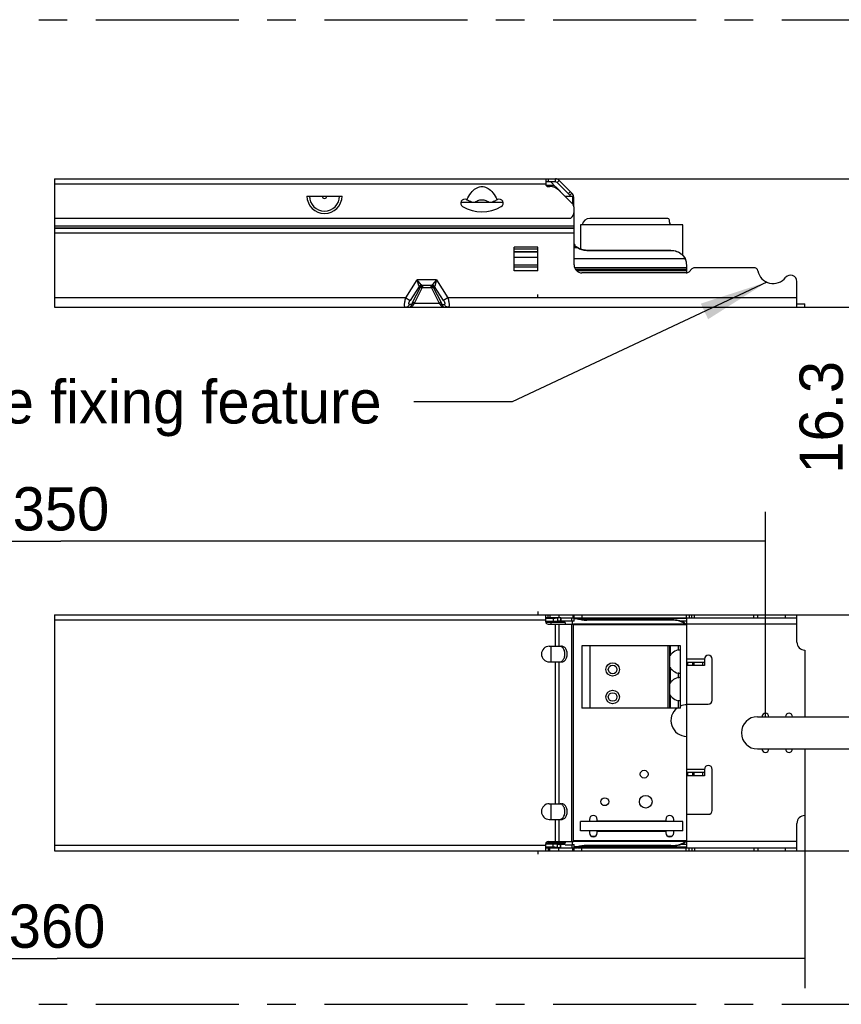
# Model space of a CAD drawing. Header units: millimetres. Extents: x 0 to 210, y 0 to 297.
# Tile 5 of 18: x 94 to 135, y 118 to 168. Entities that reach past the tile are written whole.
import ezdxf
from ezdxf.enums import TextEntityAlignment as Align

# ---------------------------------------------------------------- set-up
doc = ezdxf.new("R2010")
doc.units = ezdxf.units.MM
doc.header["$LTSCALE"] = 19.36
doc.linetypes.add('CENTER', pattern=[0.6, 0.375, -0.075, 0.075, -0.075])
doc.layers.get('0').update_dxf_attribs({"linetype": 'CONTINUOUS'})
for name, color, linetype in [('DEFAULT_1', 7, 'CENTER'), ('Z_DIM_2D', 7, 'CONTINUOUS'), ('Z_NOTICE', 7, 'CONTINUOUS')]:
    doc.layers.add(name, color=color, linetype=linetype)
doc.styles.get("Standard").update_dxf_attribs({"font": 'txt', "width": 0.7})
doc.styles.add('TEXTSTYLE_3', font='tridonic-metric-print-light.otf')
doc.dimstyles.new('DIMSTYLE_1', dxfattribs={"dimtxt": 2.2, "dimasz": 3.5, "dimexe": 1.5, "dimexo": 0, "dimgap": 0.55, "dimtad": 1, "dimdec": 4, "dimlfac": 2.5, "dimdsep": 46, "dimtxsty": 'TEXTSTYLE_3', "dimblk": '_FILLED', "dimblk1": '_FILLED', "dimblk2": '_FILLED', "dimcen": 0.09, "dimclrt": 5, "dimadec": 4, "dimazin": 2, "dimtp": 0.5, "dimtm": 0.5, "dimtfac": 1, "dimtdec": 4, "dimtofl": 0, "dimtmove": 0, "dimatfit": 3, "dimldrblk": '_FILLED', "dimfxl": 1, "dimtolj": 1, "dimarcsym": 0})
doc.dimstyles.new('DIMSTYLE_2', dxfattribs={"dimtxt": 2.2, "dimasz": 3.5, "dimexe": 1.5, "dimexo": 0, "dimgap": 0.55, "dimtad": 1, "dimdec": 4, "dimlfac": 2.5, "dimdsep": 46, "dimtxsty": 'TEXTSTYLE_3', "dimblk": '_FILLED', "dimblk1": '_FILLED', "dimblk2": '_FILLED', "dimcen": 0.09, "dimclrt": 5, "dimadec": 4, "dimazin": 2, "dimtp": 0.1, "dimtm": 0.1, "dimtfac": 1, "dimtdec": 4, "dimtofl": 0, "dimtmove": 0, "dimatfit": 3, "dimldrblk": '_FILLED', "dimfxl": 1, "dimtolj": 1, "dimarcsym": 0})
doc.dimstyles.new('DIMSTYLE_3', dxfattribs={"dimtxt": 2.2, "dimasz": 3.5, "dimexe": 1.5, "dimexo": 0, "dimgap": 0.55, "dimtad": 1, "dimdec": 4, "dimlfac": 2.5, "dimdsep": 46, "dimtxsty": 'TEXTSTYLE_3', "dimblk": '_FILLED', "dimblk1": '_FILLED', "dimblk2": '_FILLED', "dimcen": 0.09, "dimclrt": 5, "dimadec": 4, "dimazin": 2, "dimtp": 0.2, "dimtm": 0.2, "dimtfac": 1, "dimtdec": 4, "dimtofl": 0, "dimtmove": 0, "dimatfit": 3, "dimldrblk": '_FILLED', "dimfxl": 1, "dimtolj": 1, "dimarcsym": 0})
doc.dimstyles.get("Standard").update_dxf_attribs({"dimtxt": 3.5, "dimasz": 3.5, "dimexe": 1.5, "dimexo": 0, "dimtad": 1, "dimdec": 4, "dimdsep": 46, "dimtxsty": 'STANDARD', "dimblk": '_FILLED', "dimblk1": '_FILLED', "dimblk2": '_FILLED', "dimcen": 0.09, "dimclrt": 5, "dimadec": 4, "dimazin": 2, "dimtol": 1, "dimtp": 0.0001, "dimtm": 0.0001, "dimtfac": 1, "dimtdec": 4, "dimtofl": 0, "dimtmove": 0, "dimatfit": 3, "dimldrblk": '_FILLED', "dimfxl": 1, "dimtolj": 1, "dimarcsym": 0})

# ---------------------------------------------------------------- blocks, each defined once
blk = doc.blocks.new('*D0')
at = {"layer": 'Z_DIM_2D', "color": 2, "linetype": 'CONTINUOUS'}
for p, q in [((57.47, 127.334), (57.47, 118.565)), ((133.447, 127.334), (133.447, 118.565)), ((57.47, 120.065), (95.459, 120.065)), ((133.447, 120.065), (95.459, 120.065))]:
    blk.add_line(p, q, dxfattribs=at)
at = {"layer": 'Z_DIM_2D', "color": 5, "linetype": 'CONTINUOUS', "style": 'TEXTSTYLE_3'}
blk.add_text('360', height=2.2, dxfattribs=at).set_placement((95.459, 120.615), align=Align.CENTER)
blk = doc.blocks.new('_FILLED')
at = {"color": 0, "linetype": 'BYBLOCK'}
blk.add_solid([(0, 0), (-1, 0.125), (-1, -0.125)], dxfattribs=at)
blk = doc.blocks.new('_NONE')
blk = doc.blocks.new('*D2')
at = {"layer": 'Z_DIM_2D', "color": 2, "linetype": 'CONTINUOUS'}
for p, q in [((59.87, 132.354), (59.87, 142.762)), ((131.447, 132.354), (131.447, 142.762)), ((59.87, 141.262), (95.659, 141.262)), ((131.447, 141.262), (95.659, 141.262))]:
    blk.add_line(p, q, dxfattribs=at)
at = {"layer": 'Z_DIM_2D', "color": 5, "linetype": 'CONTINUOUS', "style": 'TEXTSTYLE_3'}
blk.add_text('350', height=2.2, dxfattribs=at).set_placement((95.659, 141.812), align=Align.CENTER)
blk = doc.blocks.new('*D3')
at = {"layer": 'Z_DIM_2D', "color": 2, "linetype": 'CONTINUOUS'}
for p, q in [((138.478, 131.534), (138.478, 136.363)), ((132.476, 132.354), (139.978, 132.354)), ((138.478, 132.354), (138.478, 131.534)), ((138.478, 130.714), (138.478, 131.534)), ((132.476, 130.714), (139.978, 130.714))]:
    blk.add_line(p, q, dxfattribs=at)
at = {"layer": 'Z_DIM_2D', "color": 5, "linetype": 'CONTINUOUS', "style": 'TEXTSTYLE_3'}
blk.add_text('4.1', height=2.2, rotation=90, dxfattribs=at).set_placement((137.928, 132.872))
blk = doc.blocks.new('*D4')
at = {"layer": 'Z_DIM_2D', "color": 2, "linetype": 'CONTINUOUS'}
for p, q in [((133.047, 137.534), (146.274, 137.534)), ((144.774, 137.534), (144.774, 131.534)), ((144.774, 125.534), (144.774, 131.534)), ((133.047, 125.534), (146.274, 125.534))]:
    blk.add_line(p, q, dxfattribs=at)
at = {"layer": 'Z_DIM_2D', "color": 5, "linetype": 'CONTINUOUS', "style": 'TEXTSTYLE_3'}
blk.add_text('30', height=2.2, rotation=90, dxfattribs=at).set_placement((144.224, 131.534), align=Align.CENTER)
blk = doc.blocks.new('*D7')
at = {"layer": 'Z_DIM_2D', "color": 2, "linetype": 'CONTINUOUS'}
for p, q in [((120.287, 159.678), (137.43, 159.678)), ((135.93, 159.678), (135.93, 156.418)), ((135.93, 153.158), (135.93, 156.418)), ((135.93, 156.418), (135.93, 145.44)), ((133.047, 153.158), (137.43, 153.158))]:
    blk.add_line(p, q, dxfattribs=at)
at = {"layer": 'Z_DIM_2D', "color": 5, "linetype": 'CONTINUOUS', "style": 'TEXTSTYLE_3'}
blk.add_text('16.3', height=2.2, rotation=90, dxfattribs=at).set_placement((135.38, 150.423), align=Align.RIGHT)

msp = doc.modelspace()

# ---------------------------------------------------------------- linework, layer by layer
at = {"color": 2, "linetype": 'CONTINUOUS'}
for p, q in [((95.337354, 159.677702), (95.337354, 153.157702)), ((95.337354, 137.533984), (95.337354, 125.533984))]:
    msp.add_line(p, q, dxfattribs=at)
at = {"color": 7, "linetype": 'CONTINUOUS'}
for p, q in [((95.337354, 159.677702), (120.777791, 159.677702)), ((120.287496, 159.677702), (120.287496, 159.397702)), ((120.97578, 159.595692), (121.618629, 158.952844)), ((120.777791, 159.517702), (120.294359, 159.517702)), ((120.664837, 159.337702), (120.30398, 159.337702)), ((120.407496, 159.277702), (120.5024, 159.277702)), ((120.806272, 159.249999), (120.53857, 159.517702)), ((120.862643, 159.482555), (121.505492, 158.839706)), ((121.039045, 159.027338), (120.881811, 159.183974)), ((120.954948, 159.09025), (121.657202, 158.387996)), ((108.156654, 158.797702), (109.938338, 158.797702)), ((108.928006, 158.788321), (109.166986, 158.788321)), ((116.262891, 158.615619), (116.271453, 158.610725)), ((116.290236, 158.599726), (116.271453, 158.610725)), ((116.31801, 158.584151), (116.290236, 158.599726)), ((117.804845, 158.599786), (117.77698, 158.584154)), ((117.823535, 158.610735), (117.804845, 158.599786)), ((117.823535, 158.610735), (117.832303, 158.615737)), ((121.056823, 158.999448), (121.039045, 159.027338)), ((121.610339, 158.445933), (121.056823, 158.999448)), ((121.26795, 158.788321), (121.647496, 158.788321)), ((121.647496, 158.788321), (121.647496, 158.40309)), ((121.700639, 158.754854), (121.700639, 158.327528)), ((118.105126, 158.477702), (115.989866, 158.477702)), ((118.075501, 158.30535), (118.073624, 158.303315)), ((118.0755, 158.305351), (118.075196, 158.305016)), ((121.727496, 155.297702), (121.727496, 158.218291)), ((95.337354, 157.677702), (121.567496, 157.677702)), ((126.487496, 157.657702), (122.527496, 157.657702)), ((126.567496, 157.467407), (126.567496, 157.577702)), ((127.247496, 157.337702), (122.047496, 157.337702)), ((122.047496, 157.337702), (122.047496, 156.104405)), ((126.647496, 157.337702), (126.602643, 157.382555)), ((127.247496, 155.797356), (127.247496, 157.337702)), ((118.687496, 154.997702), (118.687496, 156.197702)), ((119.887496, 154.997702), (119.887496, 156.197702)), ((121.868044, 156.195653), (121.86275, 156.201702)), ((121.94949, 156.151166), (121.89634, 156.183991)), ((121.89634, 156.166281), (121.89634, 156.183991)), ((121.94949, 156.133455), (121.89634, 156.166281)), ((122.376477, 156.040437), (122.311839, 156.042801)), ((119.887496, 155.970148), (118.687496, 155.970148)), ((118.687496, 155.959967), (119.887496, 155.959967)), ((119.887496, 155.950212), (118.687496, 155.950212)), ((119.887496, 155.670023), (118.687496, 155.670023)), ((122.376477, 156.022726), (122.311839, 156.02509)), ((126.647496, 156.040437), (122.376477, 156.040437)), ((126.647496, 156.022726), (122.376477, 156.022726)), ((126.647496, 156.040437), (126.723482, 156.037172)), ((126.723482, 156.019461), (126.647496, 156.022726)), ((127.337879, 155.685498), (127.373158, 155.625087)), ((127.373158, 155.607376), (127.337879, 155.667788)), ((127.373158, 155.625087), (127.391247, 155.583877)), ((127.391301, 155.570155), (127.373158, 155.607376)), ((127.391247, 155.583877), (127.406699, 155.541052)), ((119.887496, 155.287398), (118.687496, 155.287398)), ((127.447496, 154.899011), (127.447496, 155.297234)), ((127.708918, 155.099123), (127.566075, 154.95628)), ((130.8677, 155.157702), (127.850339, 155.157702)), ((127.424653, 154.897702), (122.127496, 154.897702)), ((114.45521, 154.257705), (114.039697, 154.257705)), ((133.047496, 153.157702), (133.047496, 154.464882)), ((119.887496, 153.637702), (119.887496, 153.797702)), ((95.337354, 153.157702), (133.447496, 153.157702)), ((133.047496, 153.317702), (133.447496, 153.317702)), ((133.447496, 153.157702), (133.447496, 153.317702)), ((119.887496, 137.693984), (119.887496, 137.533984)), ((95.337354, 137.533984), (133.047496, 137.533984)), ((120.287496, 137.173984), (120.287496, 137.533984)), ((121.039045, 137.373984), (120.287496, 137.373984)), ((120.664837, 137.345613), (120.287496, 137.345613)), ((120.664837, 137.186221), (120.287496, 137.186221)), ((121.26795, 137.133984), (120.294359, 137.133984)), ((120.407496, 137.053984), (121.700639, 137.053984)), ((120.53857, 137.133984), (120.53857, 137.053984)), ((120.664837, 137.345613), (120.664837, 137.186221)), ((121.039045, 137.372766), (120.881811, 137.359062)), ((121.039045, 137.213375), (120.881811, 137.199671)), ((121.042008, 137.373138), (121.039045, 137.372766)), ((121.039045, 137.372766), (121.039045, 137.213375)), ((121.26795, 137.213984), (121.039045, 137.213984)), ((121.04575, 137.373984), (121.86275, 137.373984)), ((121.056823, 137.373984), (121.056823, 137.213984)), ((121.26795, 137.219984), (121.647496, 137.219984)), ((121.26795, 137.213984), (121.26795, 137.219984)), ((121.26795, 137.133984), (121.26795, 137.053984)), ((121.647496, 137.053984), (121.647496, 137.219984)), ((121.727496, 137.213984), (121.647496, 137.213984)), ((121.700639, 126.013984), (121.700639, 137.053984)), ((121.727496, 137.213984), (121.727496, 137.533984)), ((121.727496, 137.333984), (121.86275, 137.333984)), ((121.86275, 137.373984), (121.86275, 137.333984)), ((121.89043, 137.368232), (121.89634, 137.365715)), ((121.89043, 137.331108), (121.89634, 137.329849)), ((121.89634, 137.373984), (133.047496, 137.373984)), ((121.89634, 137.365715), (121.94949, 137.349505)), ((121.89634, 137.365715), (121.89634, 137.329849)), ((121.89634, 137.329849), (121.94949, 137.31364)), ((122.311839, 137.295995), (122.376477, 137.294827)), ((122.311839, 137.260129), (122.376477, 137.258962)), ((126.647496, 137.294827), (122.376477, 137.294827)), ((126.647496, 137.258962), (122.376477, 137.258962)), ((126.647496, 137.294827), (126.723482, 137.293215)), ((126.723482, 137.25735), (126.647496, 137.258962)), ((127.337879, 137.083693), (127.296795, 137.111675)), ((127.337879, 137.119559), (127.373158, 137.089728)), ((127.373158, 137.053862), (127.337879, 137.083693)), ((127.391247, 137.03631), (127.373158, 137.053862)), ((127.429754, 137.052541), (127.43065, 137.052518)), ((127.446417, 137.070954), (127.447496, 137.085601)), ((127.447496, 137.085601), (127.447496, 137.373984)), ((133.047496, 136.133984), (133.047496, 137.533984)), ((127.430407, 137.012518), (121.700639, 137.012518)), ((127.437547, 137.014485), (127.43065, 137.012518)), ((127.447496, 126.055449), (127.447496, 137.012518)), ((120.467496, 135.933984), (121.09578, 135.933984)), ((120.53857, 135.933984), (120.53857, 135.133984)), ((121.050332, 135.92236), (121.016979, 135.930993)), ((127.127496, 135.953665), (122.127496, 135.953665)), ((122.127496, 135.953665), (122.127496, 132.793665)), ((126.567496, 135.953665), (126.567496, 132.793665)), ((127.127496, 132.793665), (127.127496, 135.953665)), ((133.447496, 135.733984), (133.447496, 132.353984)), ((120.467496, 135.133984), (121.09578, 135.133984)), ((121.016979, 135.136974), (121.050332, 135.145607)), ((128.347496, 135.113984), (127.447496, 135.113984)), ((127.507496, 134.953984), (127.507496, 135.113984)), ((128.347496, 135.273984), (128.347496, 134.953984)), ((128.747496, 133.193984), (128.747496, 135.273984)), ((128.347496, 134.953984), (127.447496, 134.953984)), ((127.127496, 132.793665), (122.127496, 132.793665)), ((127.447496, 132.993984), (128.547496, 132.993984)), ((131.047496, 132.353984), (133.447496, 132.353984)), ((131.047496, 130.713984), (133.447496, 130.713984)), ((133.447496, 130.713984), (133.447496, 127.333984)), ((128.347496, 129.673984), (128.347496, 129.353984)), ((128.747496, 127.593984), (128.747496, 129.673984)), ((128.347496, 129.513984), (127.447496, 129.513984)), ((128.347496, 129.353984), (127.447496, 129.353984)), ((127.507496, 129.353984), (127.507496, 129.513984)), ((120.467496, 127.933984), (121.09578, 127.933984)), ((120.53857, 127.933984), (120.53857, 127.133984)), ((121.050332, 127.92236), (121.016979, 127.930993)), ((120.467496, 127.133984), (121.09578, 127.133984)), ((121.016979, 127.136974), (121.050332, 127.145607)), ((122.507496, 127.133984), (122.507496, 127.033984)), ((122.907496, 127.053984), (122.907496, 127.133984)), ((126.387496, 127.053984), (122.907496, 127.053984)), ((126.387496, 127.133984), (126.387496, 127.053984)), ((126.787496, 127.033984), (126.787496, 127.133984)), ((127.447496, 127.393984), (128.547496, 127.393984)), ((127.247496, 127.033984), (122.047496, 127.033984)), ((122.047496, 126.553984), (122.047496, 127.033984)), ((127.247496, 126.553984), (122.047496, 126.553984)), ((122.507496, 126.553984), (122.507496, 126.453984)), ((126.787496, 126.453984), (126.787496, 126.553984)), ((127.247496, 126.553984), (127.247496, 127.033984)), ((133.047496, 125.533984), (133.047496, 126.933984)), ((127.430407, 126.055449), (121.700639, 126.055449)), ((122.907496, 126.533984), (126.387496, 126.533984)), ((122.907496, 126.453984), (122.907496, 126.533984)), ((126.387496, 126.533984), (126.387496, 126.453984)), ((127.42969, 126.05542), (127.43065, 126.055449)), ((95.337354, 125.533984), (133.047496, 125.533984)), ((119.887496, 125.533984), (119.887496, 125.373984)), ((120.287496, 125.533984), (120.287496, 125.893984)), ((120.664837, 125.881746), (120.287496, 125.881746)), ((120.664837, 125.722355), (120.287496, 125.722355)), ((120.287496, 125.693984), (121.039045, 125.693984)), ((121.26795, 125.933984), (120.294359, 125.933984)), ((120.407496, 126.013984), (121.700639, 126.013984)), ((120.53857, 126.013984), (120.53857, 125.933984)), ((120.664837, 125.722355), (120.664837, 125.881746)), ((121.039045, 125.854592), (120.881811, 125.868296)), ((121.039045, 125.695201), (120.881811, 125.708905)), ((121.039045, 125.695201), (121.039045, 125.854592)), ((121.26795, 125.853984), (121.039045, 125.853984)), ((121.042008, 125.694829), (121.039045, 125.695201)), ((121.04575, 125.693984), (121.86275, 125.693984)), ((121.056823, 125.693984), (121.056823, 125.853984)), ((121.26795, 126.013984), (121.26795, 125.933984)), ((121.26795, 125.853984), (121.26795, 125.847983)), ((121.26795, 125.847983), (121.647496, 125.847983)), ((121.647496, 125.847983), (121.647496, 126.013984)), ((121.647496, 125.853984), (121.727496, 125.853984)), ((121.727496, 125.533984), (121.727496, 125.853984)), ((121.86275, 125.733984), (121.727496, 125.733984)), ((121.868039, 125.734098), (121.86275, 125.733984)), ((121.86275, 125.693984), (121.86275, 125.733984)), ((121.868044, 125.694213), (121.86275, 125.693984)), ((121.89634, 125.702252), (121.89043, 125.699735)), ((121.94949, 125.754327), (121.89634, 125.738118)), ((121.89634, 125.702252), (121.89634, 125.738118)), ((121.94949, 125.718462), (121.89634, 125.702252)), ((121.89634, 125.693984), (133.047496, 125.693984)), ((122.376477, 125.809005), (122.311839, 125.807838)), ((122.376477, 125.77314), (122.311839, 125.771972)), ((126.647496, 125.809005), (122.376477, 125.809005)), ((126.647496, 125.77314), (122.376477, 125.77314)), ((126.647496, 125.809005), (126.723482, 125.810617)), ((126.723482, 125.774752), (126.647496, 125.77314)), ((127.296795, 125.956292), (127.337879, 125.984274)), ((127.337879, 125.984274), (127.373158, 126.014105)), ((127.373158, 125.978239), (127.337879, 125.948408)), ((127.391301, 125.994084), (127.373158, 125.978239)), ((127.437588, 126.013654), (127.43065, 126.015449)), ((127.447496, 125.695097), (127.447496, 125.982366))]:
    msp.add_line(p, q, dxfattribs=at)
at = {"color": 9, "linetype": 'CONTINUOUS'}
for p, q in [((120.407496, 159.677702), (120.407496, 159.517702)), ((120.777791, 159.517702), (120.777791, 159.677702)), ((120.862643, 159.482555), (120.97578, 159.595692)), ((120.287496, 159.397702), (95.337354, 159.397702)), ((121.039045, 159.027338), (121.01786, 159.027338)), ((121.056823, 158.999448), (121.04575, 158.999448)), ((121.427502, 158.917696), (121.540639, 159.030833)), ((121.618629, 158.952844), (121.505492, 158.839706)), ((121.700639, 158.754854), (121.647496, 158.754854)), ((121.727496, 157.277702), (95.337354, 157.277702)), ((121.727496, 157.164565), (95.337354, 157.164565)), ((121.727496, 157.145153), (95.337354, 157.145153)), ((121.727496, 156.918879), (95.337354, 156.918879)), ((119.887496, 156.197702), (118.687496, 156.197702)), ((119.887496, 156.094178), (118.687496, 156.094178)), ((121.86275, 156.201702), (121.727496, 156.201702)), ((121.89634, 156.166281), (121.727496, 156.166338)), ((127.373158, 155.607376), (121.727496, 155.607376)), ((122.376477, 156.022726), (122.376477, 156.040437)), ((126.647496, 156.040437), (126.647496, 156.022726)), ((127.373158, 155.625087), (127.373158, 155.607376)), ((119.887496, 155.189702), (118.687496, 155.189702)), ((127.447496, 155.148982), (121.756838, 155.148982)), ((127.447496, 155.064146), (121.803537, 155.064146)), ((119.887496, 154.997702), (118.687496, 154.997702)), ((127.447496, 154.997702), (121.862921, 154.997702)), ((113.179154, 153.637702), (113.7569, 154.537702)), ((113.854552, 154.211241), (113.396719, 153.498038)), ((113.526737, 153.39403), (113.921264, 154.168333)), ((113.619975, 153.365225), (114.014291, 154.139113)), ((114.738092, 154.537702), (113.7569, 154.537702)), ((113.854552, 154.211241), (113.851896, 154.220289)), ((113.925249, 154.17751), (113.916392, 154.17751)), ((114.031794, 154.257392), (114.008486, 154.253611)), ((114.480701, 154.139113), (114.014291, 154.139113)), ((114.463081, 154.2574), (114.486414, 154.253635)), ((114.480701, 154.139113), (114.875014, 153.365231)), ((114.522296, 154.286289), (114.516118, 154.279167)), ((114.5786, 154.17751), (114.569743, 154.17751)), ((114.573941, 154.167917), (114.968256, 153.39403)), ((115.098273, 153.498038), (114.64044, 154.21124)), ((114.738092, 154.537702), (115.315838, 153.637702)), ((113.179154, 153.637702), (95.337354, 153.637702)), ((113.179154, 153.637702), (113.396719, 153.498038)), ((115.315838, 153.637702), (115.098273, 153.498038)), ((133.047496, 153.637702), (115.315838, 153.637702)), ((113.484727, 153.29804), (113.367167, 153.298038)), ((113.619975, 153.365225), (114.875014, 153.365231)), ((115.010243, 153.298097), (115.127826, 153.298038)), ((120.287496, 137.253984), (95.337354, 137.253984)), ((120.407496, 137.373984), (120.407496, 137.533984)), ((120.5024, 137.533984), (120.5024, 137.373984)), ((120.777791, 135.933984), (120.777791, 137.053984)), ((120.881811, 137.359062), (120.881811, 137.199671)), ((120.954948, 137.533984), (120.954948, 137.373984)), ((120.97578, 135.933984), (120.97578, 137.053984)), ((121.610339, 137.219984), (121.610339, 137.373984)), ((121.618629, 126.013984), (121.618629, 137.053984)), ((121.657202, 137.533984), (121.657202, 137.373984)), ((127.373158, 137.053862), (121.700639, 137.053862)), ((121.89634, 137.329849), (121.727496, 137.329849)), ((127.447496, 137.338538), (121.992439, 137.338538)), ((122.127496, 137.533984), (122.127496, 137.373984)), ((122.376477, 137.294827), (122.376477, 137.258962)), ((126.647496, 137.258962), (126.647496, 137.294827)), ((127.447496, 137.212023), (127.160249, 137.212023)), ((127.373158, 137.053862), (127.373158, 137.089728)), ((127.424653, 137.533984), (127.424653, 137.373984)), ((133.047496, 137.053984), (127.447496, 137.053984)), ((127.566075, 137.533984), (127.566075, 137.373984)), ((127.708918, 137.373984), (127.708918, 137.533984)), ((127.850339, 137.373984), (127.850339, 137.533984)), ((130.8677, 137.373984), (130.8677, 137.533984)), ((131.063659, 137.373984), (131.063659, 137.533984)), ((132.476068, 137.373984), (132.476068, 137.533984)), ((122.527496, 135.953665), (122.527496, 132.793665)), ((126.487496, 135.953665), (126.487496, 132.793665)), ((126.602643, 135.953665), (126.602643, 135.444404)), ((127.010339, 135.953665), (127.010339, 135.742115)), ((120.777791, 127.933984), (120.777791, 135.133984)), ((120.97578, 127.933984), (120.97578, 135.133984)), ((128.347496, 135.273984), (127.447496, 135.273984)), ((127.756416, 134.953984), (127.756416, 135.113984)), ((127.82892, 134.953984), (127.82892, 135.113984)), ((128.267496, 134.953984), (128.267496, 135.113984)), ((126.602643, 134.862925), (126.602643, 134.044404)), ((127.010339, 134.565214), (127.010339, 134.342115)), ((126.602643, 133.462925), (126.602643, 132.793665)), ((127.010339, 133.165214), (127.010339, 132.793665)), ((128.347496, 129.673984), (127.447496, 129.673984)), ((127.756416, 129.353984), (127.756416, 129.513984)), ((127.82892, 129.353984), (127.82892, 129.513984)), ((128.267496, 129.353984), (128.267496, 129.513984)), ((120.777791, 126.013984), (120.777791, 127.133984)), ((120.97578, 126.013984), (120.97578, 127.133984)), ((122.771899, 126.265113), (122.643093, 126.265113)), ((126.651899, 126.265113), (126.523093, 126.265113)), ((120.287496, 125.813984), (95.337354, 125.813984)), ((120.407496, 125.693984), (120.407496, 125.533984)), ((120.5024, 125.533984), (120.5024, 125.693984)), ((120.881811, 125.708905), (120.881811, 125.868296)), ((120.954948, 125.533984), (120.954948, 125.693984)), ((121.610339, 125.847983), (121.610339, 125.693984)), ((121.657202, 125.533984), (121.657202, 125.693984)), ((127.373158, 126.014105), (121.700639, 126.014105)), ((121.89634, 125.738118), (121.727496, 125.738118)), ((127.447496, 125.729429), (121.992439, 125.729429)), ((122.127496, 125.533984), (122.127496, 125.693984)), ((122.376477, 125.77314), (122.376477, 125.809005)), ((126.647496, 125.809005), (126.647496, 125.77314)), ((127.447496, 125.855944), (127.160249, 125.855944)), ((127.373158, 126.014105), (127.373158, 125.978239)), ((127.424653, 125.533984), (127.424653, 125.693984)), ((133.047496, 126.013984), (127.447496, 126.013984)), ((127.566075, 125.533984), (127.566075, 125.693984)), ((127.708918, 125.693984), (127.708918, 125.533984)), ((127.850339, 125.693984), (127.850339, 125.533984)), ((130.8677, 125.693984), (130.8677, 125.533984)), ((131.063659, 125.693984), (131.063659, 125.533984)), ((132.476068, 125.533984), (132.476068, 125.693984))]:
    msp.add_line(p, q, dxfattribs=at)
at = {"color": 7, "linetype": 'CONTINUOUS'}
for points in [[(116.271453, 158.610725), (116.323603, 158.709541), (116.377726, 158.800979), (116.433884, 158.885117), (116.49189, 158.961719), (116.551723, 159.030702), (116.612945, 159.091691), (116.675343, 159.144323), (116.738228, 159.188486), (116.800791, 159.223768), (116.863182, 159.250713), (116.925318, 159.269657), (116.987083, 159.280805), (117.048078, 159.284515), (117.109072, 159.280665), (117.170844, 159.269369), (117.232968, 159.250286), (117.2953, 159.223222), (117.357778, 159.187845), (117.420565, 159.143613), (117.48284, 159.090961), (117.543897, 159.030033), (117.603558, 158.961156), (117.661418, 158.884681), (117.717449, 158.800687), (117.771468, 158.709397), (117.823535, 158.610735)], [(120.881811, 159.183974), (120.849371, 159.214532), (120.815382, 159.243158), (120.779787, 159.269891), (120.742757, 159.294613), (120.704459, 159.317203), (120.664837, 159.337702)], [(116.560896, 158.477702), (116.511558, 158.495322), (116.462428, 158.514813), (116.413689, 158.53616), (116.365494, 158.559294), (116.31801, 158.584151)], [(116.684096, 158.477702), (116.73808, 158.514817), (116.791439, 158.545638), (116.844236, 158.570003), (116.896282, 158.588399), (116.947269, 158.601161), (116.997618, 158.608579), (117.047493, 158.6111), (117.097361, 158.60858), (117.147674, 158.601175), (117.198633, 158.588422), (117.250711, 158.570017), (117.303548, 158.54564), (117.356918, 158.514816), (117.410897, 158.477702)], [(117.77698, 158.584154), (117.729497, 158.559293), (117.681302, 158.536159), (117.632563, 158.514813), (117.583437, 158.495322), (117.534103, 158.477702)], [(121.89634, 156.183991), (121.89043, 156.186809), (121.884645, 156.189705), (121.878986, 156.192663), (121.873452, 156.195662), (121.868039, 156.19868)], [(121.89634, 156.166281), (121.89043, 156.171916), (121.884647, 156.177707), (121.878991, 156.18362), (121.873459, 156.189614), (121.868044, 156.195653)], [(122.311839, 156.042801), (122.248099, 156.049733), (122.185072, 156.061277), (122.123309, 156.077302), (122.063166, 156.097749), (122.005034, 156.122442), (121.94949, 156.151166)], [(122.311839, 156.02509), (122.248099, 156.032022), (122.185072, 156.043567), (122.123309, 156.059592), (122.063166, 156.080038), (122.005034, 156.104732), (121.94949, 156.133455)], [(126.723482, 156.037172), (126.798117, 156.027608), (126.871725, 156.011662), (126.943336, 155.989587), (127.012279, 155.961501), (127.077974, 155.927734), (127.139785, 155.888515), (127.197214, 155.844265), (127.249684, 155.795315), (127.296795, 155.742165), (127.337879, 155.685498)], [(127.337879, 155.667788), (127.296795, 155.724454), (127.249684, 155.777605), (127.197214, 155.826554), (127.139785, 155.870804), (127.077974, 155.910024), (127.012279, 155.943791), (126.943336, 155.971877), (126.871725, 155.993951), (126.798117, 156.009898), (126.723482, 156.019461)], [(127.430648, 155.447984), (127.419534, 155.491962), (127.406781, 155.531517), (127.391301, 155.570155)], [(127.447496, 155.297234), (127.446417, 155.334256), (127.443101, 155.372703), (127.437588, 155.412085), (127.430648, 155.447984)], [(120.881811, 137.359062), (120.849371, 137.356388), (120.815382, 137.353884), (120.779787, 137.351545), (120.742757, 137.349382), (120.704459, 137.347406), (120.664837, 137.345613)], [(120.881811, 137.199671), (120.849371, 137.196997), (120.815382, 137.194493), (120.779787, 137.192154), (120.742757, 137.189991), (120.704459, 137.188015), (120.664837, 137.186221)], [(121.056823, 137.213984), (121.05386, 137.213967), (121.050897, 137.213916), (121.047934, 137.213831), (121.044971, 137.213713), (121.042008, 137.213561), (121.039045, 137.213375)], [(121.056823, 137.373984), (121.05386, 137.37395), (121.050897, 137.373848), (121.047934, 137.373679), (121.044971, 137.373442), (121.042008, 137.373138)], [(121.86275, 137.373984), (121.868044, 137.373755), (121.873459, 137.373065), (121.878991, 137.371913), (121.884647, 137.3703), (121.89043, 137.368232)], [(121.86275, 137.333984), (121.868039, 137.333869), (121.873451, 137.333525), (121.878986, 137.332949), (121.884645, 137.332142), (121.89043, 137.331108)], [(121.94949, 137.349505), (122.005034, 137.335322), (122.063166, 137.323128), (122.123309, 137.313032), (122.185072, 137.305119), (122.248099, 137.299418), (122.311839, 137.295995)], [(121.94949, 137.31364), (122.005034, 137.299456), (122.063166, 137.287262), (122.123309, 137.277166), (122.185072, 137.269253), (122.248099, 137.263552), (122.311839, 137.260129)], [(126.723482, 137.293215), (126.798117, 137.288493), (126.871725, 137.280619), (126.943336, 137.269718), (127.012279, 137.255849), (127.077974, 137.239175), (127.139785, 137.219809), (127.197214, 137.197958), (127.249684, 137.173787), (127.296795, 137.147541), (127.337879, 137.119559)], [(127.296795, 137.111675), (127.249684, 137.137921), (127.197214, 137.162092), (127.139785, 137.183943), (127.077974, 137.20331), (127.012279, 137.219984), (126.943336, 137.233852), (126.871725, 137.244753), (126.798117, 137.252627), (126.723482, 137.25735)], [(127.373158, 137.089728), (127.391301, 137.073883), (127.406781, 137.062344)], [(127.406781, 137.062344), (127.419534, 137.055215), (127.429754, 137.052541)], [(127.43065, 137.052518), (127.437588, 137.054313), (127.443101, 137.060477), (127.446417, 137.070954)], [(127.447496, 137.049277), (127.446411, 137.032969), (127.443082, 137.021322), (127.437547, 137.014485)], [(127.43065, 137.012518), (127.42969, 137.012547), (127.419454, 137.015552), (127.406699, 137.023496), (127.391247, 137.03631)], [(121.143304, 135.863151), (121.114087, 135.888166), (121.082933, 135.90796), (121.050332, 135.92236)], [(121.09578, 135.133984), (121.130117, 135.136974), (121.163469, 135.145607), (121.19607, 135.160007), (121.227224, 135.179801), (121.256441, 135.204816), (121.28334, 135.234579), (121.307474, 135.268756), (121.328555, 135.306758), (121.346205, 135.348109), (121.360243, 135.392142), (121.370382, 135.438265), (121.376561, 135.485769), (121.378601, 135.533984), (121.376561, 135.582198), (121.370382, 135.629702), (121.360243, 135.675825), (121.346205, 135.719858), (121.328555, 135.761209), (121.307474, 135.799212), (121.28334, 135.833388), (121.256441, 135.863151), (121.227224, 135.888166), (121.19607, 135.90796), (121.163469, 135.92236), (121.130117, 135.930993), (121.09578, 135.933984)], [(121.143304, 135.204816), (121.170203, 135.234579), (121.194337, 135.268756), (121.215418, 135.306758), (121.233068, 135.348109), (121.247106, 135.392142), (121.257245, 135.438265), (121.263424, 135.485769), (121.265464, 135.533984), (121.263424, 135.582198), (121.257245, 135.629702), (121.247106, 135.675825), (121.233068, 135.719858), (121.215418, 135.761209), (121.194337, 135.799212), (121.170203, 135.833388), (121.143304, 135.863151)], [(127.010339, 135.742115), (126.925141, 135.718288), (126.846246, 135.683663), (126.773093, 135.637789), (126.707362, 135.582019), (126.650732, 135.517708), (126.602643, 135.444404)], [(127.010339, 135.742115), (127.035091, 135.746985), (127.056905, 135.750533)], [(127.056905, 135.750533), (127.075735, 135.752759), (127.091568, 135.753665)], [(127.091568, 135.753665), (127.107363, 135.75238), (127.118601, 135.748063), (127.12529, 135.740715), (127.127496, 135.730335)], [(121.050332, 135.145607), (121.082933, 135.160007), (121.114087, 135.179801), (121.143304, 135.204816)], [(126.602643, 134.862925), (126.650632, 134.789732), (126.707192, 134.725477), (126.772875, 134.6697), (126.846027, 134.623782), (126.924999, 134.589107), (127.010339, 134.565214)], [(127.056822, 134.556809), (127.03502, 134.560354), (127.010339, 134.565214)], [(127.091568, 134.553665), (127.075681, 134.55458), (127.056822, 134.556809)], [(127.127496, 134.576995), (127.125269, 134.566589), (127.118546, 134.559232), (127.107302, 134.554924), (127.091568, 134.553665)], [(127.010339, 134.342115), (126.925141, 134.318288), (126.846246, 134.283663), (126.773093, 134.237789), (126.707362, 134.182019), (126.650732, 134.117708), (126.602643, 134.044404)], [(127.010339, 134.342115), (127.035091, 134.346985), (127.056905, 134.350533)], [(127.056905, 134.350533), (127.075735, 134.352759), (127.091568, 134.353665)], [(127.091568, 134.353665), (127.107363, 134.35238), (127.118601, 134.348063), (127.12529, 134.340715), (127.127496, 134.330335)], [(126.602643, 133.462925), (126.650632, 133.389732), (126.707192, 133.325477), (126.772875, 133.2697), (126.846027, 133.223782), (126.924999, 133.189107), (127.010339, 133.165214)], [(127.056822, 133.156809), (127.03502, 133.160354), (127.010339, 133.165214)], [(127.091568, 133.153665), (127.075681, 133.15458), (127.056822, 133.156809)], [(127.127496, 133.176995), (127.125269, 133.166589), (127.118546, 133.159232), (127.107302, 133.154924), (127.091568, 133.153665)], [(121.143304, 127.863151), (121.114087, 127.888166), (121.082933, 127.90796), (121.050332, 127.92236)], [(121.09578, 127.133984), (121.130117, 127.136974), (121.163469, 127.145607), (121.19607, 127.160007), (121.227224, 127.179801), (121.256441, 127.204816), (121.28334, 127.234579), (121.307474, 127.268756), (121.328555, 127.306758), (121.346205, 127.348109), (121.360243, 127.392142), (121.370382, 127.438265), (121.376561, 127.485769), (121.378601, 127.533984), (121.376561, 127.582198), (121.370382, 127.629702), (121.360243, 127.675825), (121.346205, 127.719858), (121.328555, 127.761209), (121.307474, 127.799212), (121.28334, 127.833388), (121.256441, 127.863151), (121.227224, 127.888166), (121.19607, 127.90796), (121.163469, 127.92236), (121.130117, 127.930993), (121.09578, 127.933984)], [(121.143304, 127.204816), (121.170203, 127.234579), (121.194337, 127.268756), (121.215418, 127.306758), (121.233068, 127.348109), (121.247106, 127.392142), (121.257245, 127.438265), (121.263424, 127.485769), (121.265464, 127.533984), (121.263424, 127.582198), (121.257245, 127.629702), (121.247106, 127.675825), (121.233068, 127.719858), (121.215418, 127.761209), (121.194337, 127.799212), (121.170203, 127.833388), (121.143304, 127.863151)], [(121.050332, 127.145607), (121.082933, 127.160007), (121.114087, 127.179801), (121.143304, 127.204816)], [(127.373158, 126.014105), (127.391247, 126.031657), (127.406699, 126.044471), (127.419454, 126.052415), (127.42969, 126.05542)], [(127.43065, 126.055449), (127.437547, 126.053482), (127.443082, 126.046645), (127.446411, 126.034998), (127.447496, 126.01869)], [(120.881811, 125.868296), (120.849371, 125.87097), (120.815382, 125.873474), (120.779787, 125.875813), (120.742757, 125.877976), (120.704459, 125.879952), (120.664837, 125.881746)], [(120.881811, 125.708905), (120.849371, 125.711579), (120.815382, 125.714083), (120.779787, 125.716422), (120.742757, 125.718585), (120.704459, 125.720561), (120.664837, 125.722355)], [(121.056823, 125.853984), (121.05386, 125.854), (121.050897, 125.854051), (121.047934, 125.854136), (121.044971, 125.854254), (121.042008, 125.854406), (121.039045, 125.854592)], [(121.056823, 125.693984), (121.05386, 125.694017), (121.050897, 125.694119), (121.047934, 125.694288), (121.044971, 125.694525), (121.042008, 125.694829)], [(121.89634, 125.738118), (121.89043, 125.736859), (121.884645, 125.735825), (121.878986, 125.735018), (121.873452, 125.734442), (121.868039, 125.734098)], [(121.89043, 125.699735), (121.884647, 125.697667), (121.878991, 125.696054), (121.873459, 125.694902), (121.868044, 125.694213)], [(122.311839, 125.807838), (122.248099, 125.804415), (122.185072, 125.798714), (122.123309, 125.790801), (122.063166, 125.780705), (122.005034, 125.768511), (121.94949, 125.754327)], [(122.311839, 125.771972), (122.248099, 125.768549), (122.185072, 125.762849), (122.123309, 125.754935), (122.063166, 125.744839), (122.005034, 125.732645), (121.94949, 125.718462)], [(126.723482, 125.810617), (126.798117, 125.81534), (126.871725, 125.823214), (126.943336, 125.834115), (127.012279, 125.847983), (127.077974, 125.864658), (127.139785, 125.884024), (127.197214, 125.905875), (127.249684, 125.930046), (127.296795, 125.956292)], [(127.337879, 125.948408), (127.296795, 125.920426), (127.249684, 125.89418), (127.197214, 125.870009), (127.139785, 125.848158), (127.077974, 125.828792), (127.012279, 125.812118), (126.943336, 125.798249), (126.871725, 125.787349), (126.798117, 125.779474), (126.723482, 125.774752)], [(127.43065, 126.015449), (127.429754, 126.015426), (127.419534, 126.012752), (127.406781, 126.005623), (127.391301, 125.994084)], [(127.447496, 125.982366), (127.446417, 125.997013), (127.443101, 126.00749), (127.437588, 126.013654)]]:
    msp.add_lwpolyline(points, dxfattribs=at)
at = {"color": 9, "linetype": 'CONTINUOUS'}
for points in [[(113.978875, 154.279167), (113.972695, 154.286291), (113.966151, 154.293985), (113.7569, 154.537702)], [(113.851896, 154.220289), (113.845906, 154.240103), (113.7569, 154.537702)], [(113.978875, 154.279167), (113.955029, 154.275523), (113.93174, 154.268518), (113.90955, 154.258315), (113.888976, 154.245153), (113.8705, 154.229339), (113.854552, 154.21124)], [(113.916392, 154.17751), (113.907724, 154.177894), (113.899642, 154.178967), (113.892158, 154.18074), (113.885239, 154.183179), (113.878862, 154.186256), (113.873013, 154.189969), (113.86767, 154.194299), (113.862822, 154.199276), (113.858447, 154.204926), (113.854552, 154.211241)], [(114.008486, 154.253611), (113.986046, 154.245626), (113.96508, 154.233652), (113.946154, 154.218012), (113.929777, 154.199128), (113.916392, 154.17751)], [(113.921048, 154.16791), (113.931813, 154.167228), (113.945084, 154.164748), (113.960458, 154.160545), (113.977467, 154.154746), (113.995595, 154.147529), (114.014291, 154.139113)], [(113.921264, 154.168333), (113.922402, 154.170667), (113.923446, 154.172975), (113.924395, 154.175256), (113.925249, 154.17751)], [(113.925249, 154.177509), (113.931107, 154.188716), (113.937451, 154.198899), (113.944131, 154.208046), (113.951086, 154.216245), (113.958259, 154.223558), (113.965611, 154.23005), (113.97312, 154.235778), (113.980769, 154.240789), (113.988537, 154.245111), (113.996485, 154.248805), (114.004633, 154.251881), (114.013143, 154.25437), (114.022235, 154.256251), (114.031794, 154.257392)], [(113.925249, 154.17751), (113.936929, 154.181616), (113.950648, 154.184121), (113.966066, 154.184963), (113.982795, 154.184121), (114.000417, 154.181616), (114.018492, 154.17751)], [(114.038485, 154.257391), (114.031346, 154.257979), (114.023488, 154.258687), (114.016113, 154.259828), (114.009253, 154.261392), (114.002948, 154.263353), (113.997162, 154.26571), (113.991875, 154.268458), (113.987074, 154.271605), (113.982738, 154.275177), (113.978875, 154.279167)], [(114.017612, 154.168302), (114.016619, 154.158807), (114.015512, 154.149067), (114.014292, 154.139124)], [(114.038485, 154.257392), (114.036689, 154.25625), (114.034986, 154.254369), (114.033388, 154.25188), (114.031859, 154.248805), (114.030367, 154.245111), (114.028911, 154.240788), (114.027475, 154.235778), (114.026066, 154.23005), (114.024685, 154.223558), (114.02334, 154.216244), (114.022035, 154.208046), (114.020784, 154.198899), (114.019605, 154.188716), (114.017612, 154.168302)], [(114.031795, 154.257391), (114.033833, 154.257522), (114.035886, 154.257618), (114.037953, 154.257678), (114.040031, 154.257701)], [(114.031795, 154.257391), (114.032909, 154.257427), (114.034023, 154.257449), (114.035138, 154.257456), (114.036253, 154.257449), (114.037369, 154.257427)], [(114.040113, 154.257702), (114.039677, 154.257679), (114.03926, 154.257615), (114.038863, 154.257517), (114.038485, 154.257392)], [(114.45648, 154.257395), (114.456095, 154.257519), (114.455701, 154.257616), (114.455298, 154.257679), (114.454886, 154.257702)], [(114.454964, 154.257701), (114.457023, 154.257677), (114.459063, 154.257617), (114.461085, 154.257523), (114.463088, 154.257394)], [(114.516118, 154.279167), (114.505244, 154.269829), (114.491468, 154.263152), (114.47479, 154.259123), (114.45521, 154.257705)], [(114.45648, 154.257391), (114.457582, 154.257427), (114.458683, 154.257449), (114.459785, 154.257457), (114.460886, 154.257451), (114.461986, 154.257431), (114.463086, 154.257396)], [(114.475658, 154.186302), (114.474683, 154.195051), (114.473583, 154.20365), (114.472342, 154.212059), (114.470946, 154.220203), (114.469392, 154.227958), (114.467672, 154.235185), (114.465783, 154.241736), (114.463716, 154.247437), (114.461476, 154.252098), (114.459064, 154.255502), (114.45648, 154.257395)], [(114.463081, 154.2574), (114.476784, 154.255514), (114.489662, 154.252113)], [(114.480703, 154.139106), (114.479444, 154.149375), (114.478324, 154.159217), (114.477343, 154.168602), (114.475658, 154.186302)], [(114.476501, 154.17751), (114.494575, 154.181615), (114.512198, 154.184121), (114.528927, 154.184963), (114.544344, 154.184121), (114.558064, 154.181615), (114.569743, 154.17751)], [(114.480701, 154.139113), (114.499397, 154.147529), (114.517526, 154.154746), (114.534535, 154.160544), (114.549908, 154.164747), (114.563179, 154.167228), (114.573944, 154.16791)], [(114.486414, 154.253635), (114.508878, 154.245657), (114.529865, 154.233684), (114.54881, 154.218039), (114.565203, 154.199144), (114.5786, 154.17751)], [(114.489662, 154.252113), (114.501598, 154.247454), (114.512599, 154.241754), (114.52268, 154.235202), (114.531849, 154.227975), (114.540138, 154.220218), (114.547575, 154.212071), (114.554193, 154.203659), (114.560057, 154.195057), (114.565232, 154.186306), (114.569741, 154.177513)], [(114.516118, 154.279172), (114.539962, 154.275527), (114.56325, 154.268521), (114.585439, 154.258316), (114.60601, 154.245151), (114.624483, 154.229334), (114.640428, 154.211233)], [(114.738092, 154.537702), (114.535732, 154.302031), (114.522296, 154.286289)], [(114.569743, 154.17751), (114.570604, 154.175233), (114.57159, 154.172875), (114.572702, 154.170437), (114.573941, 154.167917)], [(114.64044, 154.21124), (114.629497, 154.196482), (114.615543, 154.185941), (114.598578, 154.179617), (114.5786, 154.17751)], [(114.738092, 154.537702), (114.646036, 154.229949), (114.643096, 154.220287), (114.64044, 154.211239)], [(113.120443, 153.335768), (113.1256, 153.378941), (113.132684, 153.425774), (113.141678, 153.475906), (113.152476, 153.528499), (113.164955, 153.582635), (113.179154, 153.637702)], [(115.315838, 153.637702), (115.330037, 153.582638), (115.342515, 153.528503), (115.353314, 153.475911), (115.362308, 153.425779), (115.369391, 153.378945), (115.374548, 153.335773), (115.377711, 153.296771)], [(113.149602, 153.157702), (113.139236, 153.160787), (113.130746, 153.169957), (113.124101, 153.185047), (113.119396, 153.205726), (113.116748, 153.231464), (113.116066, 153.26195), (113.117282, 153.296766), (113.120443, 153.335768)], [(113.149602, 153.157702), (113.193246, 153.161967), (113.235561, 153.174631), (113.275259, 153.195311), (113.311129, 153.223375), (113.34208, 153.257969), (113.367167, 153.298038)], [(113.367167, 153.298038), (113.355304, 153.299812), (113.345989, 153.304835), (113.339181, 153.313193), (113.334996, 153.324631), (113.333547, 153.339021), (113.334804, 153.356073), (113.338805, 153.375563), (113.345462, 153.397174), (113.354764, 153.420673), (113.366511, 153.445591), (113.38047, 153.471311), (113.396719, 153.498038)], [(113.362584, 153.157702), (113.372526, 153.158401), (113.382069, 153.160391), (113.391115, 153.1635), (113.39972, 153.167598), (113.407923, 153.172588), (113.415729, 153.178375), (113.423165, 153.184894), (113.430238, 153.192078), (113.436962, 153.199876), (113.443352, 153.208251), (113.449417, 153.217171), (113.45518, 153.226626), (113.460635, 153.236593), (113.46584, 153.247148), (113.470777, 153.258304), (113.475562, 153.270334), (113.480275, 153.283606), (113.484727, 153.29804)], [(113.362584, 153.157702), (113.380168, 153.158401), (113.396943, 153.160391), (113.412889, 153.1635), (113.42807, 153.167598), (113.442531, 153.172588), (113.4563, 153.178375), (113.469411, 153.184894), (113.481885, 153.192078), (113.493742, 153.199876), (113.505009, 153.208251), (113.515708, 153.217171), (113.525866, 153.226626), (113.535498, 153.236593), (113.544664, 153.247148), (113.553401, 153.258305), (113.561808, 153.270334), (113.570011, 153.283606), (113.577968, 153.298038)], [(113.484727, 153.29804), (113.49328, 153.320695), (113.503132, 153.344245), (113.514285, 153.36869), (113.526737, 153.39403)], [(113.577968, 153.298041), (113.559894, 153.302146), (113.542272, 153.30465), (113.525543, 153.305492), (113.510127, 153.304648), (113.496408, 153.302142), (113.484731, 153.298035)], [(113.619979, 153.365233), (113.601283, 153.373649), (113.583155, 153.380865), (113.566145, 153.386663), (113.550772, 153.390867), (113.537501, 153.393347), (113.526737, 153.39403)], [(113.577968, 153.298038), (113.586564, 153.313934), (113.596431, 153.33047), (113.607567, 153.347588), (113.619974, 153.365225)], [(114.875014, 153.365233), (114.89371, 153.373649), (114.911838, 153.380866), (114.928847, 153.386664), (114.94422, 153.390867), (114.957491, 153.393347), (114.968256, 153.39403)], [(114.875015, 153.365231), (114.887427, 153.347587), (114.898566, 153.330466), (114.908432, 153.31393), (114.917024, 153.298038)], [(114.917024, 153.298038), (114.935099, 153.302144), (114.952721, 153.304649), (114.96945, 153.305491), (114.984867, 153.304649), (114.998587, 153.302144), (115.010266, 153.298038)], [(114.917024, 153.298038), (114.924999, 153.283578), (114.933215, 153.270289), (114.94163, 153.258252), (114.950371, 153.247095), (114.95954, 153.236544), (114.96917, 153.226583), (114.979328, 153.217133), (114.990025, 153.208218), (115.001288, 153.199849), (115.013142, 153.192056), (115.025612, 153.184877), (115.03872, 153.178363), (115.052485, 153.172579), (115.066943, 153.167592), (115.082119, 153.163496), (115.098061, 153.160389), (115.114831, 153.158401), (115.132408, 153.157702)], [(114.968256, 153.39403), (114.980654, 153.368813), (114.991784, 153.344419), (115.001647, 153.320847), (115.010243, 153.298097)], [(115.01025, 153.298097), (115.01472, 153.283599), (115.019447, 153.270289), (115.024239, 153.258249), (115.029177, 153.247095), (115.034382, 153.236544), (115.039838, 153.226583), (115.0456, 153.217132), (115.051664, 153.208218), (115.058052, 153.199849), (115.064774, 153.192056), (115.071844, 153.184877), (115.079278, 153.178363), (115.087083, 153.172579), (115.095284, 153.167592), (115.103886, 153.163496), (115.11293, 153.160389), (115.12247, 153.158401), (115.132408, 153.157702)], [(115.098273, 153.498038), (115.114522, 153.471311), (115.128479, 153.445595), (115.140222, 153.420691), (115.149521, 153.3972), (115.156181, 153.375576), (115.160188, 153.356075), (115.16145, 153.339039), (115.160004, 153.324665), (115.155816, 153.313212), (115.149004, 153.304835), (115.139687, 153.299808), (115.127826, 153.298038)], [(115.183859, 153.223376), (115.152911, 153.257969), (115.127826, 153.298038)], [(115.34539, 153.157702), (115.301744, 153.161967), (115.259427, 153.174632), (115.219729, 153.195312), (115.183859, 153.223376)], [(115.377711, 153.296771), (115.378927, 153.261955), (115.378245, 153.231469), (115.375597, 153.205729), (115.370892, 153.185048), (115.364246, 153.169957), (115.355756, 153.160787), (115.34539, 153.157702)]]:
    msp.add_lwpolyline(points, dxfattribs=at)
at = {"color": 7, "linetype": 'CONTINUOUS'}
for centre, radius in [((123.687496, 134.753665), 0.34), ((123.687496, 134.753665), 0.22), ((123.687496, 133.353665), 0.34), ((123.687496, 133.353665), 0.22), ((125.287496, 129.433984), 0.2), ((123.287496, 128.033984), 0.2), ((125.367496, 128.033984), 0.32)]:
    msp.add_circle(centre, radius, dxfattribs=at)
for centre, radius, start, end in [((120.777791, 159.397702), 0.28, 45, 90), ((120.407496, 159.397702), 0.12, 180, 270), ((120.5024, 158.637702), 0.64, 45, 90), ((120.777791, 159.397702), 0.12, 45, 90), ((109.047496, 158.797702), 0.119857, 184.4889048, 355.5110952), ((116.167496, 158.439866), 0.2, 61.5078831, 239.2276752), ((117.927496, 158.439866), 0.2, 300.7723248, 118.4251606), ((121.420639, 158.754854), 0.12, 16.1942952, 45), ((121.420639, 158.754854), 0.28, 0, 45), ((115.989866, 158.557702), 0.08, 257.0847071, 270), ((117.047496, 159.917702), 1.92, 239.2276752, 300.7723248), ((118.105126, 158.557702), 0.08, 270, 282.9153007), ((121.327496, 158.16309), 0.4, 39.6242149, 45), ((121.487496, 158.218291), 0.24, 0, 45), ((121.327496, 157.997702), 0.4, 306.8698976, 359.9999837), ((122.527496, 157.257702), 0.4, 90, 168.2537696), ((126.487496, 157.577702), 0.08, 0, 90), ((126.687496, 157.467407), 0.12, 180, 225), ((122.376477, 156.814959), 0.8, 215.7840941, 230.046986), ((122.127496, 155.297702), 0.4, 180, 270), ((127.850339, 154.957702), 0.2, 90, 135), ((130.8677, 154.957702), 0.2, 11.536959, 90), ((127.424653, 155.097702), 0.2, 270, 315), ((131.847496, 155.157702), 0.8, 191.536959, 321.7867893), ((132.727496, 154.464882), 0.32, 0, 141.7867893), ((120.407496, 137.173984), 0.12, 180, 270), ((133.447496, 136.133984), 0.4, 180, 270), ((120.467496, 135.533984), 0.4, 90, 270), ((128.547496, 135.273984), 0.2, 0, 180), ((128.547496, 133.193984), 0.2, 270, 360), ((127.447496, 132.153984), 0.8, 126.9079364, 270), ((127.447496, 132.153984), 0.8, 90, 113.5781785), ((131.047496, 131.533984), 0.82, 90, 270), ((131.447496, 132.353984), 0.171378, 0, 180), ((132.647496, 132.353984), 0.171378, 0, 180), ((131.447496, 130.713984), 0.171378, 180, 360), ((132.647496, 130.713984), 0.171378, 180, 360), ((128.547496, 129.673984), 0.2, 0, 180), ((120.467496, 127.533984), 0.4, 90, 270), ((128.547496, 127.593984), 0.2, 270, 360), ((122.707496, 127.133984), 0.2, 0, 180), ((126.587496, 127.133984), 0.2, 0, 180), ((133.447496, 126.933984), 0.4, 90, 180), ((122.707496, 126.453984), 0.2, 180, 360), ((126.587496, 126.453984), 0.2, 180, 360), ((120.407496, 125.893984), 0.12, 90, 180)]:
    msp.add_arc(centre, radius, start, end, dxfattribs=at)
at = {"color": 9, "linetype": 'CONTINUOUS'}
for radius in [0.890842, 0.763579]:
    msp.add_arc((109.047496, 158.797702), radius, 180, 360, dxfattribs=at)
at = {"layer": 'DEFAULT_1', "color": 5, "linetype": 'CENTER'}
for p, q in [((50.967141, 167.757403), (150.98209, 167.757403)), ((50.967141, 117.743956), (150.98209, 117.743956))]:
    msp.add_line(p, q, dxfattribs=at)

# ---------------------------------------------------------------- texts
at = {"layer": 'Z_NOTICE', "color": 5, "linetype": 'CONTINUOUS', "style": 'TEXTSTYLE_3'}
msp.add_text('side fixing feature  ', height=2.2, dxfattribs=at).set_placement((113.581685, 147.246442), align=Align.RIGHT)

# ---------------------------------------------------------------- dimensions: what is measured, and where the dimension line sits
at = {"layer": 'Z_DIM_2D', "color": 2, "linetype": 'CONTINUOUS'}
for base, p1, p2, dimstyle, picture, middle in [((135.930472, 159.677702), (133.047496, 153.157702), (120.287496, 159.677702), 'DIMSTYLE_3', '*D7', (135.930472, 147.908783)), ((138.478012, 132.353984), (132.476118, 130.713984), (132.476118, 132.353984), 'DIMSTYLE_2', '*D3', (138.478012, 134.494742)), ((144.774203, 137.533984), (133.047496, 125.533984), (133.047496, 137.533984), 'DIMSTYLE_3', '*D4', (144.774203, 131.507686))]:
    dim = msp.add_linear_dim(base=base, p1=p1, p2=p2, angle=90, dimstyle=dimstyle, override={"dimblk1": 'NONE', "dimblk2": 'NONE', "dimsah": 1}, dxfattribs=at)
    dim.commit()
    dim.dimension.update_dxf_attribs({"geometry": picture, "text_midpoint": middle, "dimtype": 160})
for base, p1, p2, text, picture, middle in [((131.447496, 141.261665), (59.87041, 132.353984), (131.447496, 132.353984), '349', '*D2', (95.632651, 141.261665)), ((133.447496, 120.065031), (57.47041, 127.333984), (133.447496, 127.333984), '360', '*D0', (95.430859, 120.065031))]:
    dim = msp.add_linear_dim(base=base, p1=p1, p2=p2, text=text, dimstyle='DIMSTYLE_1', override={"dimblk1": 'NONE', "dimblk2": 'NONE', "dimsah": 1}, dxfattribs=at)
    dim.commit()
    dim.dimension.update_dxf_attribs({"geometry": picture, "text_midpoint": middle, "dimtype": 160})

# ---------------------------------------------------------------- leaders
at = {"layer": 'Z_NOTICE', "color": 2, "linetype": 'CONTINUOUS'}
msp.add_leader([(131.519706, 154.427939), (118.581685, 148.346442), (113.581685, 148.346442)], dimstyle='STANDARD', override={"dimtad": 0}, dxfattribs=at)

doc.saveas('drawing.dxf')
